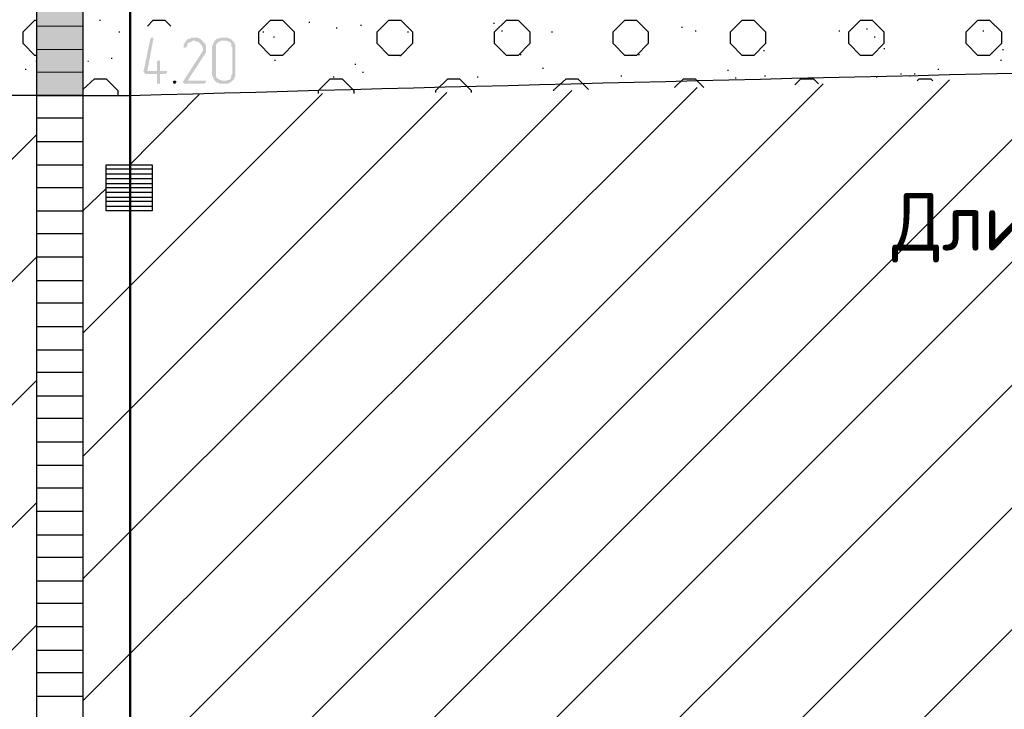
# Model space of a CAD drawing. Header units: millimetres. Extents: x -93479 to 1057970, y -66333 to 172656.
# Tile 193 of 256: x 315557 to 319820, y 45897 to 48883. Entities that reach past the tile are written whole.
import ezdxf

# ---------------------------------------------------------------- set-up
doc = ezdxf.new("R2010")
doc.units = ezdxf.units.MM
doc.layers.add('G-ANNO-DIMS-1', color=7, linetype='Continuous', lineweight=18)
doc.layers.add('РАЗМЕРЫ', color=7, linetype='Continuous', lineweight=9)
doc.layers.add('PDF _Геометрия', color=7, linetype='Continuous')
doc.layers.add('PDF _Сплошная заливка', color=7, linetype='Continuous')
doc.styles.add('ISOCPEUR', font='GOST_Common.ttf', dxfattribs={"height": 450})

# ---------------------------------------------------------------- blocks, each defined once
blk = doc.blocks.new('геология5')
at = {"layer": 'PDF _Сплошная заливка', "transparency": 33554559}
for points in [[(-34606.6, 601340.6), (-34610.8, 601340.6), (-34615.1, 601336.4), (-34644.7, 601192.4), (-34640.5, 601188.1), (-34636.3, 601183.9), (-34585.4, 601183.9), (-34585.4, 601141.5), (-34572.7, 601141.5), (-34572.7, 601150), (-34572.7, 601183.9), (-34551.6, 601183.9), (-34543.1, 601188.1), (-34543.1, 601196.6), (-34627.8, 601196.6), (-34602.4, 601332.1), (-34602.4, 601340.6)], [(-34390.6, 601327.9), (-34424.5, 601327.9), (-34420.3, 601327.9), (-34416, 601323.7), (-34407.5, 601323.7), (-34403.3, 601319.4), (-34399.1, 601315.2), (-34394.8, 601310.9), (-34390.6, 601306.7), (-34390.6, 601302.5), (-34386.4, 601298.2), (-34386.4, 601285.5), (-34390.6, 601281.3), (-34390.6, 601277.1), (-34394.8, 601272.8), (-34471.1, 601154.2), (-34475.3, 601150), (-34471.1, 601145.8), (-34466.8, 601141.5), (-34377.9, 601141.5), (-34377.9, 601145.8), (-34373.7, 601150), (-34373.7, 601154.2), (-34454.1, 601154.2), (-34382.1, 601264.4), (-34377.9, 601268.6), (-34377.9, 601272.8), (-34373.7, 601277.1), (-34373.7, 601306.7), (-34377.9, 601315.2), (-34382.1, 601319.4), (-34386.4, 601323.7)], [(-34424.5, 601340.6), (-34437.2, 601340.6), (-34441.4, 601336.4), (-34449.9, 601336.4), (-34454.1, 601332.1), (-34458.4, 601332.1), (-34458.4, 601327.9), (-34462.6, 601323.7), (-34466.8, 601315.2), (-34471.1, 601310.9), (-34471.1, 601306.7), (-34471.1, 601298.2), (-34458.4, 601298.2), (-34458.4, 601302.5), (-34454.1, 601306.7), (-34454.1, 601315.2), (-34449.9, 601319.4), (-34445.7, 601319.4), (-34437.2, 601323.7), (-34433, 601327.9), (-34390.6, 601327.9), (-34394.8, 601332.1), (-34399.1, 601336.4), (-34403.3, 601336.4), (-34407.5, 601340.6), (-34420.3, 601340.6)], [(-34289, 601340.6), (-34314.4, 601340.6), (-34318.6, 601336.4), (-34327.1, 601336.4), (-34331.3, 601332.1), (-34335.5, 601327.9), (-34339.8, 601323.7), (-34339.8, 601319.4), (-34344, 601315.2), (-34344, 601310.9), (-34348.2, 601302.5), (-34348.2, 601179.6), (-34344, 601171.2), (-34344, 601166.9), (-34339.8, 601162.7), (-34339.8, 601158.5), (-34335.5, 601154.2), (-34331.3, 601150), (-34327.1, 601145.8), (-34318.6, 601145.8), (-34314.4, 601141.5), (-34276.2, 601141.5), (-34272, 601145.8), (-34267.8, 601145.8), (-34263.5, 601150), (-34259.3, 601154.2), (-34305.9, 601154.2), (-34310.1, 601158.5), (-34314.4, 601158.5), (-34318.6, 601162.7), (-34322.8, 601162.7), (-34327.1, 601166.9), (-34331.3, 601175.4), (-34331.3, 601310.9), (-34327.1, 601315.2), (-34322.8, 601319.4), (-34318.6, 601323.7), (-34314.4, 601323.7), (-34310.1, 601327.9), (-34259.3, 601327.9), (-34263.5, 601332.1), (-34267.8, 601336.4), (-34272, 601336.4), (-34280.5, 601340.6), (-34284.7, 601340.6)], [(-34259.3, 601327.9), (-34289, 601327.9), (-34284.7, 601327.9), (-34276.2, 601323.7), (-34272, 601323.7), (-34267.8, 601319.4), (-34263.5, 601315.2), (-34263.5, 601302.5), (-34259.3, 601298.2), (-34259.3, 601183.9), (-34263.5, 601179.6), (-34263.5, 601171.2), (-34267.8, 601166.9), (-34267.8, 601162.7), (-34272, 601158.5), (-34280.5, 601158.5), (-34284.7, 601154.2), (-34305.9, 601154.2), (-34259.3, 601154.2), (-34255.1, 601158.5), (-34250.8, 601162.7), (-34250.8, 601166.9), (-34246.6, 601175.4), (-34246.6, 601310.9), (-34250.8, 601315.2), (-34250.8, 601319.4), (-34255.1, 601323.7)], [(-34577, 601243.2), (-34585.4, 601238.9), (-34585.4, 601234.7), (-34585.4, 601196.6), (-34627.8, 601196.6), (-34572.7, 601196.6), (-34572.7, 601238.9)], [(-34509.2, 601154.2), (-34513.4, 601154.2), (-34517.7, 601150), (-34513.4, 601141.5), (-34505, 601141.5), (-34505, 601145.8), (-34500.7, 601150), (-34505, 601154.2)]]:
    blk.add_hatch(color=7, dxfattribs=at).paths.add_polyline_path(points)
at = {"layer": 'PDF _Геометрия', "color": 7, "lineweight": 25}
for points in [[(-35102.2, 579781.9), (-35106.4, 579781.9), (-34907.3, 579781.9), (-34907.3, 575279.6), (-35106.4, 575279.6), (-35106.4, 579781.9), (-35106.4, 592585.8), (-35106.4, 605292.3), (-34907.3, 605292.3), (-34907.3, 592585.8), (-34907.3, 579781.9), (-34903.1, 579781.9)], [(-35106.4, 601264.4), (-35114.9, 601264.4), (-35165.7, 601315.2), (-35165.7, 601366), (-35114.9, 601416.8), (-35106.4, 601416.8)], [(-34835.3, 601416.8), (-34831.1, 601416.8)], [(-34704, 601395.7), (-34699.8, 601395.7)], [(-34627.8, 601391.4), (-34602.4, 601416.8), (-34551.6, 601416.8), (-34526.1, 601391.4)], [(-33928.9, 601408.4), (-33924.7, 601408.4)], [(-33704.5, 601395.7), (-33700.2, 601395.7)], [(-33543.5, 601416.8), (-33539.3, 601416.8)], [(-33128.4, 601404.1), (-33124.2, 601404.1)], [(-32315.2, 601387.2), (-32311, 601387.2)], [(-34750.6, 601366), (-34746.4, 601366)], [(-34128, 601366), (-34123.8, 601366)], [(-34081.4, 601344.8), (-34077.2, 601344.8)], [(-33810.3, 601383), (-33806.1, 601383)], [(-33501.1, 601366), (-33496.9, 601366)], [(-33094.5, 601370.2), (-33090.3, 601370.2)], [(-32878.5, 601366), (-32874.3, 601366)], [(-32255.9, 601370.2), (-32251.7, 601370.2)], [(-31633.3, 601370.2), (-31629.1, 601370.2)], [(-31514.7, 601378.7), (-31510.5, 601378.7)], [(-31480.8, 601344.8), (-31476.6, 601344.8)], [(-31010.7, 601370.2), (-31006.4, 601370.2)], [(-33535, 601264.4), (-33530.8, 601264.4)], [(-33014.1, 601268.6), (-33009.8, 601268.6)], [(-32501.6, 601268.6), (-32497.3, 601268.6)], [(-31959.4, 601285.5), (-31955.2, 601285.5)], [(-31438.5, 601294), (-31434.2, 601294)], [(-30926, 601289.8), (-30921.7, 601289.8)], [(-35110.6, 601238.9), (-35106.4, 601238.9)], [(-34907.3, 594754.4), (-28410.1, 601251.7)], [(-34907.3, 595283.8), (-28952.2, 601234.7)], [(-34907.3, 595813.3), (-29502.8, 601217.8)], [(-34886.2, 601238.9), (-34881.9, 601238.9)], [(-34784.5, 601251.7), (-34780.3, 601251.7)], [(-34077.2, 601243.2), (-34072.9, 601243.2)], [(-33729.9, 601226.2), (-33725.6, 601226.2)], [(-30934.4, 601243.2), (-30930.2, 601243.2)], [(-35157.2, 601205.1), (-35153, 601205.1)], [(-34907.3, 596347), (-30053.5, 601200.8)], [(-34907.3, 596876.4), (-30604.1, 601179.6)], [(-33696, 601192.4), (-33691.7, 601192.4)], [(-32916.7, 601209.3), (-32912.4, 601209.3)], [(-32577.8, 601175.4), (-32573.6, 601175.4)], [(-32116.1, 601200.8), (-32111.9, 601200.8)], [(-31955.2, 601175.4), (-31951, 601175.4)], [(-31366.5, 601183.9), (-31362.2, 601183.9)], [(-31328.3, 601175.4), (-31324.1, 601175.4)], [(-31307.2, 601183.9), (-31302.9, 601183.9)], [(-31205.5, 601205.1), (-31201.3, 601205.1)], [(-34907.3, 601116.1), (-34856.5, 601162.7), (-34805.7, 601162.7), (-34754.9, 601111.9), (-34754.9, 601090.7)], [(-34907.3, 597405.8), (-31154.7, 601158.5)], [(-34907.3, 597935.3), (-31701.1, 601141.5)], [(-33886.6, 601099.2), (-33886.6, 601111.9), (-33835.8, 601162.7), (-33784.9, 601162.7), (-33734.1, 601111.9), (-33734.1, 601099.2)], [(-33823, 601171.2), (-33818.8, 601171.2)], [(-33378.3, 601103.4), (-33378.3, 601111.9), (-33327.5, 601162.7), (-33276.7, 601162.7), (-33225.8, 601111.9), (-33225.8, 601103.4)], [(-33200.4, 601171.2), (-33196.2, 601171.2)], [(-32865.8, 601111.9), (-32870.1, 601111.9), (-32815, 601162.7), (-32764.2, 601162.7), (-32717.6, 601116.1)], [(-32344.9, 601124.6), (-32306.7, 601162.7), (-32255.9, 601162.7), (-32217.8, 601124.6)], [(-32082.3, 601166.9), (-32078, 601166.9)], [(-31823.9, 601137.3), (-31798.5, 601162.7), (-31743.4, 601162.7), (-31722.2, 601141.5)], [(-31472.3, 601171.2), (-31468.1, 601171.2)], [(-31294.5, 601154.2), (-31286, 601162.7), (-31235.2, 601162.7), (-31226.7, 601154.2)], [(-35000.5, 601090.7), (-35004.7, 601090.7), (-35305.5, 601090.7), (-35301.2, 601090.7)], [(-35102.2, 601090.7), (-35106.4, 601090.7), (-34907.3, 601090.7), (-35106.4, 601090.7), (-34907.3, 601090.7)], [(-34907.3, 598468.9), (-32247.4, 601124.6)], [(-34907.3, 598998.4), (-32789.6, 601111.9)], [(-34907.3, 599527.8), (-33331.7, 601103.4)], [(-34907.3, 600061.5), (-33869.6, 601099.2)], [(-34704, 600790), (-34403.3, 601094.9)], [(-35106.4, 600993.3), (-34907.3, 600993.3)], [(-37008.1, 599019.5), (-35106.4, 600921.3)], [(-35106.4, 600891.6), (-34907.3, 600891.6)], [(-35106.4, 600790), (-34907.3, 600790)], [(-34805.7, 600773), (-34606.6, 600773)], [(-34805.7, 600751.9), (-34606.6, 600751.9)], [(-34805.7, 600730.7), (-34606.6, 600730.7)], [(-34805.7, 600709.5), (-34606.6, 600709.5)], [(-35106.4, 600692.6), (-34907.3, 600692.6)], [(-35106.4, 600590.9), (-34907.3, 600590.9), (-34805.7, 600688.3)], [(-34805.7, 600692.6), (-34606.6, 600692.6)], [(-34805.7, 600671.4), (-34606.6, 600671.4)], [(-34805.7, 600650.2), (-34606.6, 600650.2)], [(-34805.7, 600633.3), (-34606.6, 600633.3)], [(-34805.7, 600612.1), (-34606.6, 600612.1)], [(-35106.4, 600493.5), (-34907.3, 600493.5)], [(-37008.1, 598490.1), (-35106.4, 600391.8), (-34907.3, 600391.8)], [(-35106.4, 600290.2), (-34907.3, 600290.2)], [(-35106.4, 600192.8), (-34907.3, 600192.8)], [(-35106.4, 600091.1), (-34907.3, 600091.1)], [(-35106.4, 599989.5), (-34907.3, 599989.5)], [(-36504.1, 598460.5), (-35106.4, 599858.2)], [(-35106.4, 599892.1), (-34907.3, 599892.1)], [(-35106.4, 599790.4), (-34907.3, 599790.4)], [(-35106.4, 599693), (-34907.3, 599693)], [(-35106.4, 599591.3), (-34907.3, 599591.3)], [(-35106.4, 599489.7), (-34907.3, 599489.7)], [(-35106.4, 599392.3), (-34907.3, 599392.3)], [(-35970.4, 598460.5), (-35106.4, 599328.7)], [(-35106.4, 599290.6), (-34907.3, 599290.6)], [(-35106.4, 599189), (-34907.3, 599189)], [(-35106.4, 599091.6), (-34907.3, 599091.6)], [(-35106.4, 598989.9), (-34907.3, 598989.9)], [(-35106.4, 598892.5), (-34907.3, 598892.5)], [(-35623.1, 598278.3), (-35106.4, 598799.3)], [(-35106.4, 598790.8), (-34907.3, 598790.8)], [(-35106.4, 598689.2), (-34907.3, 598689.2)], [(-35106.4, 598591.8), (-34907.3, 598591.8)], [(-35106.4, 598490.1), (-34907.3, 598490.1)]]:
    blk.add_lwpolyline(points, dxfattribs=at)
at = {"layer": 'PDF _Геометрия', "color": 7, "lineweight": 5}
for points in [[(-34907.3, 601391.4), (-35106.4, 601391.4)], [(-34907.3, 601289.8), (-35106.4, 601289.8)], [(-34907.3, 601192.4), (-35106.4, 601192.4)], [(-34907.3, 601090.7), (-35106.4, 601090.7), (-34907.3, 601090.7)]]:
    blk.add_lwpolyline(points, dxfattribs=at)
at = {"layer": 'PDF _Геометрия', "color": 7, "lineweight": 25}
for points in [[(-34144.9, 601315.2), (-34144.9, 601366), (-34094.1, 601416.8), (-34043.3, 601416.8), (-33992.5, 601366), (-33992.5, 601315.2), (-34043.3, 601264.4), (-34094.1, 601264.4)], [(-33632.4, 601315.2), (-33632.4, 601366), (-33581.6, 601416.8), (-33530.8, 601416.8), (-33480, 601366), (-33480, 601315.2), (-33530.8, 601264.4), (-33581.6, 601264.4)], [(-33124.2, 601315.2), (-33124.2, 601366), (-33073.4, 601416.8), (-33022.5, 601416.8), (-32971.7, 601366), (-32971.7, 601315.2), (-33022.5, 601264.4), (-33073.4, 601264.4)], [(-32611.7, 601315.2), (-32611.7, 601366), (-32560.9, 601416.8), (-32510, 601416.8), (-32459.2, 601366), (-32459.2, 601315.2), (-32510, 601264.4), (-32560.9, 601264.4)], [(-32103.4, 601315.2), (-32103.4, 601366), (-32052.6, 601416.8), (-32001.8, 601416.8), (-31951, 601366), (-31951, 601315.2), (-32001.8, 601264.4), (-32052.6, 601264.4)], [(-31590.9, 601315.2), (-31590.9, 601366), (-31540.1, 601416.8), (-31489.3, 601416.8), (-31438.5, 601366), (-31438.5, 601315.2), (-31489.3, 601264.4), (-31540.1, 601264.4)], [(-31082.7, 601315.2), (-31082.7, 601366), (-31031.9, 601416.8), (-30981, 601416.8), (-30930.2, 601366), (-30930.2, 601315.2), (-30981, 601264.4), (-31031.9, 601264.4)], [(-34805.7, 600590.9), (-34805.7, 600790), (-34606.6, 600790), (-34606.6, 600590.9)]]:
    blk.add_lwpolyline(points, close=True, dxfattribs=at)
blk.add_lwpolyline([(-35004.7, 601090.7), (-34704, 601090.7, -0.003082), (-25966.2, 601281.3)], format="xyb", dxfattribs=at)
at = {"layer": 'PDF _Сплошная заливка', "color": 7, "lineweight": 5, "transparency": 33554559}
for points in [[(-34907.3, 601493.1), (-35106.4, 601493.1), (-34907.3, 601391.4)], [(-35106.4, 601493.1), (-34907.3, 601391.4), (-35106.4, 601391.4)], [(-34907.3, 601391.4), (-35106.4, 601391.4), (-34907.3, 601289.8)], [(-35106.4, 601391.4), (-34907.3, 601289.8), (-35106.4, 601289.8)], [(-34907.3, 601289.8), (-35106.4, 601289.8), (-34907.3, 601192.4)], [(-35106.4, 601289.8), (-34907.3, 601192.4), (-35106.4, 601192.4)], [(-34907.3, 601192.4), (-35106.4, 601192.4), (-34907.3, 601090.7)], [(-35106.4, 601192.4), (-34907.3, 601090.7), (-35106.4, 601090.7)]]:
    blk.add_solid(points, dxfattribs=at)

msp = doc.modelspace()

# ---------------------------------------------------------------- linework, layer by layer
at = {"layer": 'РАЗМЕРЫ', "color": 7, "lineweight": 50}
msp.add_lwpolyline([(324452.7, 50979.2), (316035.7, 50979.2), (316035.7, 45528.7), (324452.7, 45528.7)], close=True, dxfattribs=at)

# ---------------------------------------------------------------- block references
at = {"layer": 'РАЗМЕРЫ', "color": 7}
msp.add_blockref('геология5', (350737.6, -552535.5), dxfattribs=at)

# ---------------------------------------------------------------- texts
at = {"layer": 'G-ANNO-DIMS-1', "color": 7, "insert": (319334.4, 47815.6), "char_height": 250, "width": 5194.597, "attachment_point": 7, "line_spacing_factor": 1.149209, "style": 'ISOCPEUR'}
msp.add_mtext('\\pxt8;Длина сваи 6 метра', dxfattribs=at)

doc.saveas('drawing.dxf')
